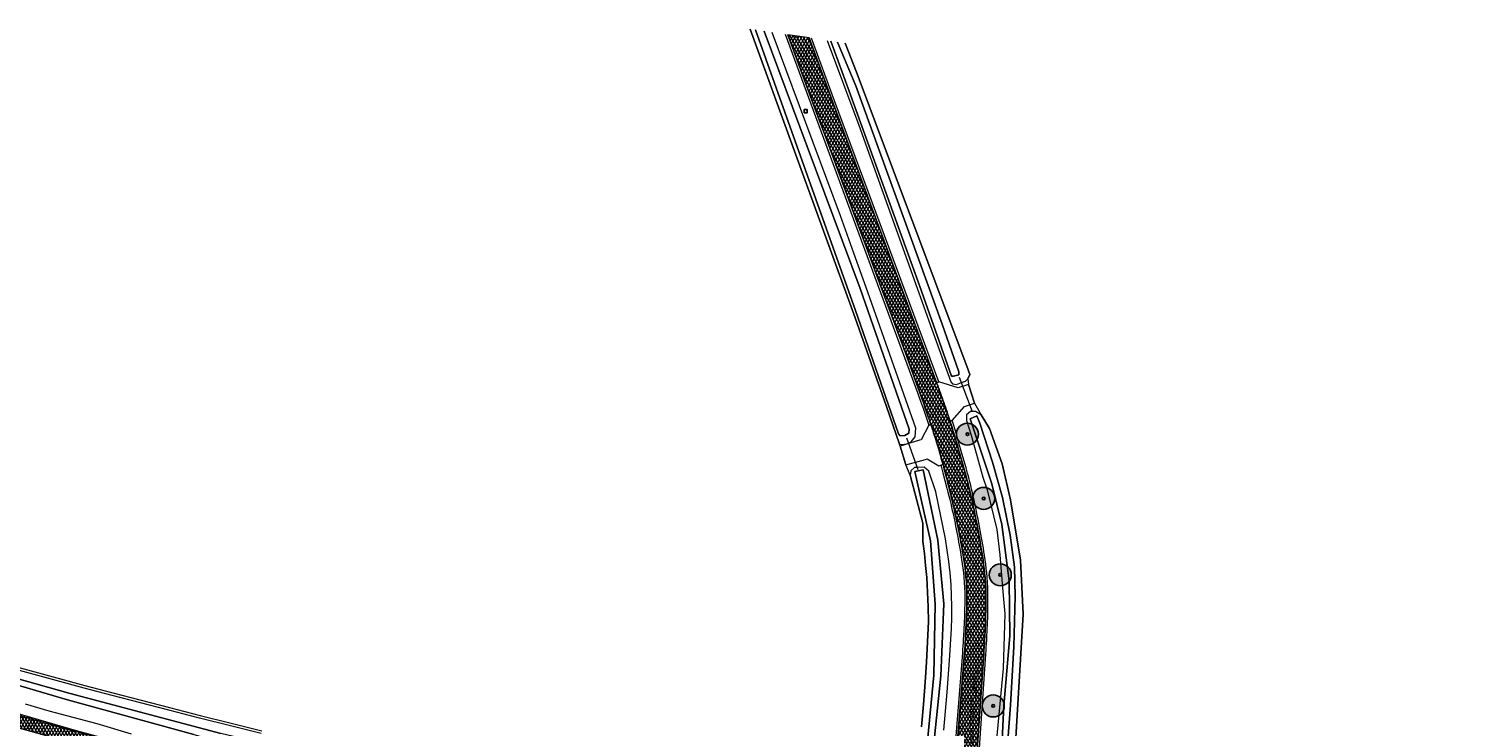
# Model space of a CAD drawing. Header units: metres. Extents: x 101608 to 104514, y 400798 to 405846.
# Tile 45 of 112: x 104159 to 104423, y 402649 to 402776. Entities that reach past the tile are written whole.
import ezdxf
from ezdxf.enums import TextEntityAlignment as Align

# ---------------------------------------------------------------- set-up
doc = ezdxf.new("R2010")
doc.units = ezdxf.units.M
for name, color, linetype, lineweight in [('B-WE-GR-BOOM-A', 63, 'Continuous', 25), ('B-WE-GR-BOOM-S', 90, 'Continuous', 25), ('B-WE-GR-GRAS-GV', 60, 'Continuous', 13), ('B-WE-IE-MEUBILAIR_WEGMEUBILAIR-S', 7, 'Continuous', 25), ('B-WE-KW-KUNSTWERK_DUIKER-G', 170, 'Continuous', 18), ('B-WE-OG-TOPOGRAFIE-T18', 7, 'Continuous', 18), ('B-WE-OG-WATER_GREPPEL-GV', 160, 'Continuous', 18), ('B-WE-OG-WATER_SLOOT-GV', 120, 'Continuous', 18), ('B-WE-VH-GESLOTENVERHARDING_ASFALT-A-500', 12, 'Continuous', 18), ('B-WE-VH-KANTVERHARDING-G', 60, 'Continuous', 18), ('B-WE-VH-VERHARDING_ASFALT-GV', 252, 'Continuous', 18), ('B-WE-VH-VERHARDING_GESLOTEN-GV', 252, 'Continuous', 18), ('B-WE-VH-VERHARDING_HALFVERHARDING-GV', 252, 'Continuous', 18), ('B-WE-VW-MARKERING_PICTOGRAM-G', 7, 'Continuous', 18)]:
    doc.layers.add(name, color=color, linetype=linetype, lineweight=lineweight)
doc.styles.add('NLCS-ISO', font='NLCS-ISO.ttf')
doc.styles.add('NLCS-ISO-ANNOTATIVE-T25', font='NLCS-ISO.ttf', dxfattribs={"height": 2.5})
pattern_1 = [(60, (0, 0), (-0.4330127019, 0.25), []), (120, (0, 0), (-0.4330127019, -0.25), [])]

# ---------------------------------------------------------------- blocks, each defined once
blk = doc.blocks.new('SIE-WEG_VERKEERSBORD-SO')
at = {"color": 0, "linetype": 'ByBlock', "lineweight": -2}
blk.add_lwpolyline([(-1.125, -1.125), (1.125, -1.125), (1.125, 1.125), (-1.125, 1.125)], close=True, dxfattribs=at)
at = {"color": 0, "linetype": 'ByBlock', "lineweight": -2, "style": 'NLCS-ISO'}
blk.add_text('vb', height=1.5, dxfattribs=at).set_placement((0, 0), align=Align.MIDDLE_CENTER)
blk = doc.blocks.new('SGR-BOOM_01-SO')
at = {"layer": 'B-WE-GR-BOOM-A'}
h = blk.add_hatch(color=256, dxfattribs=at)
h.dxf.hatch_style = 1
edge = h.paths.add_edge_path()
edge.add_arc((0, 0), 2, 0, 360)
at = {"color": 0, "linetype": 'ByBlock', "lineweight": -2}
for radius in [2, 0.25]:
    blk.add_circle((0, 0), radius, dxfattribs=at)

msp = doc.modelspace()

# ---------------------------------------------------------------- hatches: boundary and pattern name
at = {"layer": 'B-WE-VH-GESLOTENVERHARDING_ASFALT-A-500'}
h = msp.add_hatch(dxfattribs=at)
h.set_pattern_fill('AVH-ASFALT-SOD', color=256, scale=0.5, pattern_type=2)
h.set_pattern_definition(pattern_1)
h.paths.add_polyline_path([(104297.061, 402774.66), (104302.051, 402761.137), (104304.078, 402755.692), (104309.013, 402742.401), (104311.372, 402736.036), (104313.722, 402729.668), (104316.064, 402723.297), (104318.396, 402716.923), (104320.72, 402710.545), (104321.022, 402709.708), (104321.317, 402708.888), (104321.433, 402708.564), (104321.548, 402708.239), (104321.663, 402707.915), (104321.778, 402707.59), (104321.892, 402707.265), (104322.013, 402706.919), (104322.133, 402706.573), (104322.253, 402706.226), (104322.372, 402705.88), (104322.49, 402705.533), (104322.596, 402705.22), (104322.702, 402704.907), (104322.807, 402704.593), (104322.912, 402704.28), (104323.017, 402703.966), (104323.047, 402703.875), (104323.077, 402703.785), (104323.19, 402703.443), (104323.303, 402703.102), (104323.415, 402702.76), (104323.526, 402702.417), (104323.637, 402702.075), (104323.747, 402701.733), (104323.855, 402701.391), (104323.963, 402701.048), (104324.069, 402700.705), (104324.174, 402700.362), (104324.284, 402699.997), (104324.393, 402699.631), (104324.501, 402699.265), (104324.607, 402698.899), (104324.712, 402698.532), (104324.816, 402698.165), (104324.92, 402697.797), (104325.022, 402697.429), (104325.124, 402697.061), (104325.225, 402696.693), (104325.231, 402696.672), (104325.344, 402696.255), (104325.457, 402695.837), (104325.568, 402695.419), (104325.68, 402695.001), (104325.79, 402694.583), (104325.9, 402694.161), (104326.01, 402693.739), (104326.118, 402693.316), (104326.225, 402692.894), (104326.332, 402692.471), (104326.488, 402691.842), (104326.642, 402691.212), (104326.793, 402690.582), (104326.943, 402689.951), (104327.09, 402689.32), (104327.235, 402688.682), (104327.377, 402688.043), (104327.517, 402687.404), (104327.654, 402686.764), (104327.789, 402686.124), (104327.91, 402685.534), (104328.029, 402684.944), (104328.146, 402684.353), (104328.26, 402683.762), (104328.371, 402683.17), (104328.477, 402682.598), (104328.579, 402682.026), (104328.68, 402681.454), (104328.777, 402680.881), (104328.872, 402680.307), (104329.001, 402679.508), (104329.117, 402678.708), (104329.221, 402677.905), (104329.312, 402677.101), (104329.391, 402676.296), (104329.46, 402675.352), (104329.51, 402674.408), (104329.542, 402673.462), (104329.555, 402672.516), (104329.55, 402671.57), (104329.526, 402670.37), (104329.491, 402669.17), (104329.447, 402667.971), (104329.393, 402666.772), (104329.329, 402665.573), (104329.294, 402664.948), (104329.258, 402664.323), (104329.219, 402663.698), (104329.179, 402663.074), (104329.137, 402662.449), (104326.431, 402628.548), (104325.772, 402620.202), (104325.545, 402619.605), (104325.433, 402619.242), (104325.5, 402618.184), (104330.063, 402617.924), (104331.471, 402617.666), (104331.027, 402617.834), (104330.613, 402618.066), (104330.239, 402618.357), (104329.912, 402618.701), (104329.64, 402619.09), (104330.272, 402628.299), (104330.336, 402629.236), (104332.607, 402662.335), (104332.648, 402662.962), (104332.688, 402663.589), (104332.725, 402664.217), (104332.76, 402664.844), (104332.794, 402665.472), (104332.856, 402666.675), (104332.909, 402667.879), (104332.952, 402669.083), (104332.984, 402670.287), (104333.007, 402671.492), (104333.011, 402672.425), (104332.998, 402673.359), (104332.967, 402674.292), (104332.919, 402675.224), (104332.853, 402676.155), (104332.779, 402676.948), (104332.693, 402677.741), (104332.596, 402678.532), (104332.487, 402679.321), (104332.367, 402680.109), (104332.266, 402680.755), (104332.161, 402681.401), (104332.054, 402682.046), (104331.944, 402682.691), (104331.831, 402683.335), (104331.711, 402684.005), (104331.589, 402684.674), (104331.464, 402685.342), (104331.336, 402686.01), (104331.206, 402686.678), (104331.07, 402687.361), (104330.931, 402688.044), (104330.789, 402688.726), (104330.644, 402689.407), (104330.496, 402690.088), (104330.346, 402690.758), (104330.192, 402691.426), (104330.034, 402692.094), (104329.872, 402692.761), (104329.706, 402693.427), (104329.563, 402693.982), (104329.417, 402694.537), (104329.269, 402695.091), (104329.118, 402695.644), (104328.965, 402696.197), (104328.807, 402696.76), (104328.647, 402697.322), (104328.487, 402697.884), (104328.325, 402698.445), (104328.161, 402699.006), (104327.998, 402699.567), (104327.833, 402700.128), (104327.668, 402700.688), (104327.502, 402701.248), (104327.335, 402701.808), (104327.177, 402702.336), (104327.017, 402702.864), (104326.856, 402703.391), (104326.694, 402703.918), (104326.53, 402704.444), (104326.518, 402704.482), (104326.506, 402704.521), (104326.398, 402704.862), (104326.289, 402705.203), (104326.178, 402705.543), (104326.066, 402705.883), (104325.953, 402706.222), (104325.807, 402706.652), (104325.66, 402707.081), (104325.511, 402707.51), (104325.36, 402707.938), (104325.208, 402708.365), (104325.056, 402708.789), (104324.904, 402709.213), (104324.751, 402709.636), (104324.597, 402710.06), (104324.443, 402710.483), (104324.161, 402711.258), (104324.065, 402711.519), (104324.049, 402711.563), (104305.174, 402762.569), (104300.931, 402774.082)])
h = msp.add_hatch(dxfattribs=at)
h.set_pattern_fill('AVH-ASFALT-SOD', color=256, scale=0.5, pattern_type=2)
h.set_pattern_definition(pattern_1)
h.paths.add_polyline_path([(104143.488, 402655.406), (104143.445, 402655.263), (104142.854, 402653.304), (104142.78, 402653.06), (104150.506, 402650.838), (104161.834, 402647.663), (104173.224, 402644.496), (104195.031, 402638.533), (104207.504, 402635.333), (104217.177, 402632.955), (104225.677, 402630.85), (104233.322, 402629.083), (104238.622, 402627.843), (104238.672, 402628.058), (104239.166, 402630.176), (104239.192, 402630.289), (104231.783, 402631.997), (104224.193, 402633.821), (104215.949, 402635.89), (104207.004, 402638.115), (104198.748, 402640.215), (104192.184, 402641.852), (104188.374, 402642.907), (104184.53, 402643.972), (104176.728, 402645.982), (104168.019, 402648.373), (104159.71, 402650.767), (104151.883, 402653.026), (104146.728, 402654.506)])

# ---------------------------------------------------------------- linework, layer by layer
at = {"layer": 'B-WE-GR-GRAS-GV', "flags": 128}
for points in [[(104321.304, 402649.062), (104321.669, 402653.114), (104321.983, 402657.17), (104322.222, 402660.833), (104322.42, 402664.498), (104322.576, 402668.166), (104322.538, 402670.84), (104322.434, 402673.512), (104322.262, 402676.181), (104322.072, 402678.357), (104321.838, 402680.529), (104321.56, 402682.695), (104321.568, 402686.042), (104319.274, 402694.769), (104318.486, 402696.62), (104317.44, 402700.017), (104317.318, 402700.384), (104314.964, 402707.232), (104309.258, 402723.317), (104298.269, 402753.548), (104290.223, 402775.682)], [(104307.467, 402773.105), (104309.548, 402767.878), (104329.544, 402714.536), (104330.078, 402713.003), (104329.717, 402712.217), (104329.824, 402711.17), (104330.928, 402707.829), (104332.158, 402705.662), (104333.641, 402703.241), (104335.933, 402696.827), (104337.455, 402690.242), (104339.265, 402679.309), (104339.777, 402669.543), (104338.235, 402644.07), (104337.795, 402629.824), (104337.599, 402623.468), (104338.005, 402622.9), (104339.185, 402622.358), (104346.776, 402621.25), (104361.809, 402620.578), (104392.764, 402620.232), (104403.798, 402620.446), (104423.178, 402621.236)], [(104155.149, 402660.536), (104159.794, 402659.244), (104164.451, 402657.988), (104169.541, 402656.599), (104174.637, 402655.237), (104179.769, 402653.895), (104184.909, 402652.578), (104190.479, 402651.147), (104196.055, 402649.746), (104201.614, 402648.38)]]:
    msp.add_lwpolyline(points, dxfattribs=at)
at = {"layer": 'B-WE-KW-KUNSTWERK_DUIKER-G', "flags": 128}
for points in [[(104330.564, 402706.226), (104328.234, 402712.473)], [(104320.702, 402695.712), (104318.688, 402701.445)]]:
    msp.add_lwpolyline(points, dxfattribs=at)
at = {"layer": 'B-WE-OG-WATER_GREPPEL-GV', "flags": 128}
msp.add_lwpolyline([(104335.192, 402629.961), (104336.493, 402629.892), (104336.959, 402646.599), (104337.47, 402652.995), (104338.07, 402663.626), (104338.311, 402672.815), (104338.19, 402678.04), (104337.41, 402683.866), (104336.028, 402690.713), (104334.226, 402697.079), (104331.884, 402704.197), (104331.374, 402705.488), (104330.156, 402704.958), (104334.064, 402693.181), (104335.925, 402685.766), (104337.21, 402675.57), (104337.344, 402665.622), (104336.234, 402652.919), (104335.249, 402632.03)], close=True, dxfattribs=at)
at = {"layer": 'B-WE-OG-WATER_SLOOT-GV', "flags": 128}
for points in [[(104290.223, 402775.682), (104298.269, 402753.548), (104309.258, 402723.317), (104314.964, 402707.232), (104317.318, 402700.384), (104317.805, 402700.303), (104318.673, 402700.428), (104318.992, 402700.58), (104319.436, 402700.792), (104320.181, 402701.688), (104320.274, 402703.289), (104311.577, 402727.945), (104309.021, 402735.028), (104306.627, 402741.776), (104294.225, 402775.084)], [(104291.208, 402775.535), (104309.371, 402724.634), (104317.122, 402702.272), (104317.473, 402701.896), (104318.294, 402701.972), (104319.007, 402702.382), (104319.081, 402703.063), (104310.21, 402728.584), (104300.579, 402754.364)], [(104292.756, 402775.304), (104300.579, 402754.364), (104310.21, 402728.584), (104319.081, 402703.063)], [(104304.21, 402773.592), (104309.959, 402758.254), (104323.175, 402721.253), (104326.635, 402711.681), (104326.938, 402711.303), (104327.668, 402711.182), (104328.583, 402711.539), (104329.294, 402711.816), (104329.717, 402712.217), (104330.078, 402713.003), (104329.544, 402714.536), (104309.548, 402767.878), (104307.467, 402773.105)], [(104306.094, 402773.311), (104309.398, 402765.361), (104325.093, 402722.145), (104328.088, 402713.477), (104328.105, 402712.945), (104327.144, 402712.72), (104326.757, 402712.708), (104320.941, 402729.176), (104308.219, 402764.402), (104304.862, 402773.495)], [(104304.862, 402773.495), (104308.219, 402764.402)], [(104338.235, 402644.07), (104339.777, 402669.543), (104339.265, 402679.309), (104337.455, 402690.242), (104335.933, 402696.827), (104333.641, 402703.241), (104332.158, 402705.662), (104331.12, 402706.306), (104330.541, 402706.287), (104330.201, 402706.276), (104329.493, 402705.721), (104329.479, 402704.655), (104330.34, 402702.019), (104332.477, 402694.39), (104333.255, 402692.095), (104334.967, 402684.865), (104335.545, 402680.265), (104336.05, 402673.567), (104336.418, 402669.579), (104336.122, 402659.665), (104334.247, 402639.795)], [(104335.249, 402632.03), (104336.234, 402652.919), (104337.344, 402665.622), (104337.21, 402675.57), (104335.925, 402685.766), (104334.064, 402693.181), (104330.156, 402704.958), (104331.374, 402705.488), (104331.884, 402704.197), (104334.226, 402697.079), (104336.028, 402690.713), (104337.41, 402683.866), (104338.19, 402678.04), (104338.311, 402672.815), (104338.07, 402663.626), (104337.47, 402652.995), (104336.959, 402646.599)], [(104325.374, 402648.486), (104325.966, 402655.352), (104326.406, 402661.121), (104326.793, 402666.894), (104326.844, 402668.904), (104326.842, 402670.915), (104326.787, 402672.925), (104326.679, 402674.933), (104326.511, 402677.007), (104326.287, 402679.075), (104326.005, 402681.136), (104325.668, 402683.189), (104323.897, 402691.729), (104322.679, 402695.499), (104321.8, 402696.185), (104320.55, 402696.144), (104320.04, 402696.127), (104319.392, 402695.535), (104319.274, 402694.769), (104321.568, 402686.042), (104321.56, 402682.695), (104321.838, 402680.529), (104322.072, 402678.357), (104322.262, 402676.181), (104322.434, 402673.512), (104322.538, 402670.84), (104322.576, 402668.166), (104322.42, 402664.498), (104322.222, 402660.833), (104321.983, 402657.17), (104321.669, 402653.114), (104321.304, 402649.062)], [(104320.934, 402631.507), (104323.558, 402658.445), (104323.82, 402671.345), (104322.945, 402682.846), (104320.107, 402695.437), (104320.722, 402695.546), (104321.612, 402695.724), (104324.257, 402682.977), (104325.394, 402671.389), (104324.826, 402658.357), (104322.071, 402631.376)], [(104140.091, 402661.742), (104166.39, 402653.969), (104189.302, 402647.675), (104193.806, 402646.437), (104219.81, 402640.09), (104245.65, 402634.357), (104253.215, 402632.587), (104271.899, 402628.214), (104302.162, 402621.949), (104313.587, 402621.457), (104318.66, 402623.46), (104321.152, 402626.347), (104321.363, 402627.498), (104320.152, 402627.636), (104320.015, 402626.959), (104317.61, 402624.51), (104313.424, 402622.891), (104302.367, 402623.464), (104272.473, 402630.016), (104245.65, 402636.077), (104220.389, 402641.687), (104194.189, 402647.883), (104166.869, 402655.148), (104140.379, 402662.6)], [(104140.379, 402662.6), (104166.869, 402655.148), (104194.189, 402647.883)], [(104189.302, 402647.675), (104166.39, 402653.969), (104140.091, 402661.742)], [(104201.496, 402647.894), (104195.934, 402649.261), (104190.356, 402650.663), (104184.785, 402652.094), (104179.644, 402653.411), (104174.509, 402654.754), (104169.411, 402656.116), (104164.32, 402657.505), (104159.662, 402658.762), (104155.013, 402660.055)], [(104158.71, 402653.23), (104163.021, 402651.998), (104167.345, 402650.81), (104171.68, 402649.666), (104177.937, 402647.818)]]:
    msp.add_lwpolyline(points, dxfattribs=at)
at = {"layer": 'B-WE-OG-WATER_SLOOT-GV'}
for points in [[(104319.081, 402703.063), (104319.007, 402702.382), (104318.294, 402701.972), (104317.473, 402701.896), (104317.122, 402702.272), (104309.371, 402724.634), (104291.208, 402775.535)], [(104300.579, 402754.364), (104292.756, 402775.304)], [(104308.219, 402764.402), (104320.941, 402729.176), (104326.757, 402712.708), (104327.144, 402712.72), (104328.105, 402712.945), (104328.088, 402713.477), (104325.093, 402722.145), (104309.398, 402765.361), (104306.094, 402773.311)]]:
    msp.add_lwpolyline(points, dxfattribs=at)
at = {"layer": 'B-WE-OG-WATER_SLOOT-GV', "flags": 128}
msp.add_lwpolyline([(104320.152, 402627.636), (104321.363, 402627.498), (104322.071, 402631.376), (104324.826, 402658.357), (104325.394, 402671.389), (104324.257, 402682.977), (104321.612, 402695.724), (104320.722, 402695.546), (104320.107, 402695.437), (104322.945, 402682.846), (104323.82, 402671.345), (104323.558, 402658.445), (104320.934, 402631.507)], close=True, dxfattribs=at)
at = {"layer": 'B-WE-VH-KANTVERHARDING-G', "flags": 128}
for points in [[(104330.336, 402629.236), (104332.607, 402662.335), (104332.648, 402662.962), (104332.688, 402663.589), (104332.725, 402664.217), (104332.76, 402664.844), (104332.794, 402665.472), (104332.856, 402666.675), (104332.909, 402667.879), (104332.952, 402669.083), (104332.984, 402670.287), (104333.007, 402671.492), (104333.011, 402672.425), (104332.998, 402673.359), (104332.967, 402674.292), (104332.919, 402675.224), (104332.853, 402676.155), (104332.779, 402676.948), (104332.693, 402677.741), (104332.596, 402678.532), (104332.487, 402679.321), (104332.367, 402680.109), (104332.266, 402680.755), (104332.161, 402681.401), (104332.054, 402682.046), (104331.944, 402682.691), (104331.831, 402683.335), (104331.711, 402684.005), (104331.589, 402684.674), (104331.464, 402685.342), (104331.336, 402686.01), (104331.206, 402686.678), (104331.07, 402687.361), (104330.931, 402688.044), (104330.789, 402688.726), (104330.644, 402689.407), (104330.496, 402690.088), (104330.346, 402690.758), (104330.192, 402691.426), (104330.034, 402692.094), (104329.872, 402692.761), (104329.706, 402693.427), (104329.563, 402693.982), (104329.417, 402694.537), (104329.269, 402695.091), (104329.118, 402695.644), (104328.965, 402696.197), (104328.807, 402696.76), (104328.647, 402697.322), (104328.487, 402697.884), (104328.325, 402698.445), (104328.161, 402699.006), (104327.998, 402699.567), (104327.833, 402700.128), (104327.668, 402700.688), (104327.502, 402701.248), (104327.335, 402701.808), (104327.177, 402702.336), (104327.017, 402702.864), (104326.856, 402703.391), (104326.694, 402703.918), (104326.53, 402704.444), (104326.518, 402704.482), (104326.506, 402704.521), (104326.398, 402704.862), (104326.289, 402705.203), (104326.178, 402705.543), (104326.066, 402705.883), (104325.953, 402706.222), (104325.807, 402706.652), (104325.66, 402707.081), (104325.511, 402707.51), (104325.36, 402707.938), (104325.208, 402708.365), (104325.056, 402708.789), (104324.904, 402709.213), (104324.751, 402709.636), (104324.597, 402710.06), (104324.443, 402710.483), (104324.161, 402711.258), (104324.065, 402711.519), (104324.049, 402711.563), (104305.174, 402762.569), (104300.931, 402774.082), (104297.061, 402774.66), (104302.051, 402761.137), (104304.078, 402755.692), (104309.013, 402742.401), (104311.372, 402736.036), (104313.722, 402729.668), (104316.064, 402723.297), (104318.396, 402716.923), (104320.72, 402710.545), (104321.022, 402709.708), (104321.317, 402708.888), (104321.433, 402708.564), (104321.548, 402708.239), (104321.663, 402707.915), (104321.778, 402707.59), (104321.892, 402707.265), (104322.013, 402706.919), (104322.133, 402706.573), (104322.253, 402706.226), (104322.372, 402705.88), (104322.49, 402705.533), (104322.596, 402705.22), (104322.702, 402704.907), (104322.807, 402704.593), (104322.912, 402704.28), (104323.017, 402703.966), (104323.047, 402703.875), (104323.077, 402703.785), (104323.19, 402703.443), (104323.303, 402703.102), (104323.415, 402702.76), (104323.526, 402702.417), (104323.637, 402702.075), (104323.747, 402701.733), (104323.855, 402701.391), (104323.963, 402701.048), (104324.069, 402700.705), (104324.174, 402700.362), (104324.284, 402699.997), (104324.393, 402699.631), (104324.501, 402699.265), (104324.607, 402698.899), (104324.712, 402698.532), (104324.816, 402698.165), (104324.92, 402697.797), (104325.022, 402697.429), (104325.124, 402697.061), (104325.225, 402696.693), (104325.231, 402696.672), (104325.344, 402696.255), (104325.457, 402695.837), (104325.568, 402695.419), (104325.68, 402695.001), (104325.79, 402694.583), (104325.9, 402694.161), (104326.01, 402693.739), (104326.118, 402693.316), (104326.225, 402692.894), (104326.332, 402692.471), (104326.488, 402691.842), (104326.642, 402691.212), (104326.793, 402690.582), (104326.943, 402689.951), (104327.09, 402689.32), (104327.235, 402688.682), (104327.377, 402688.043), (104327.517, 402687.404), (104327.654, 402686.764), (104327.789, 402686.124), (104327.91, 402685.534), (104328.029, 402684.944), (104328.146, 402684.353), (104328.26, 402683.762), (104328.371, 402683.17), (104328.477, 402682.598), (104328.579, 402682.026), (104328.68, 402681.454), (104328.777, 402680.881), (104328.872, 402680.307), (104329.001, 402679.508), (104329.117, 402678.708), (104329.221, 402677.905), (104329.312, 402677.101), (104329.391, 402676.296), (104329.46, 402675.352), (104329.51, 402674.408), (104329.542, 402673.462), (104329.555, 402672.516), (104329.55, 402671.57), (104329.526, 402670.37), (104329.491, 402669.17), (104329.447, 402667.971), (104329.393, 402666.772), (104329.329, 402665.573), (104329.294, 402664.948), (104329.258, 402664.323), (104329.219, 402663.698), (104329.179, 402663.074), (104329.137, 402662.449), (104326.431, 402628.548)], [(104150.506, 402650.838), (104161.834, 402647.663), (104173.224, 402644.496), (104195.031, 402638.533), (104207.504, 402635.333), (104217.177, 402632.955), (104225.677, 402630.85), (104233.322, 402629.083), (104238.622, 402627.843), (104238.672, 402628.058), (104239.166, 402630.176), (104239.192, 402630.289), (104231.783, 402631.997), (104224.193, 402633.821), (104215.949, 402635.89), (104207.004, 402638.115), (104198.748, 402640.215), (104192.184, 402641.852), (104188.374, 402642.907), (104184.53, 402643.972), (104176.728, 402645.982), (104168.019, 402648.373), (104159.71, 402650.767), (104151.883, 402653.026)]]:
    msp.add_lwpolyline(points, dxfattribs=at)
at = {"layer": 'B-WE-VH-VERHARDING_ASFALT-GV', "flags": 128}
msp.add_lwpolyline([(104150.506, 402650.838), (104161.834, 402647.663), (104173.224, 402644.496), (104195.031, 402638.533), (104207.504, 402635.333), (104217.177, 402632.955), (104225.677, 402630.85), (104233.322, 402629.083), (104238.622, 402627.843), (104238.672, 402628.058), (104239.166, 402630.176), (104239.192, 402630.289), (104231.783, 402631.997), (104224.193, 402633.821), (104215.949, 402635.89), (104207.004, 402638.115), (104198.748, 402640.215), (104192.184, 402641.852), (104188.374, 402642.907), (104184.53, 402643.972), (104176.728, 402645.982), (104168.019, 402648.373), (104159.71, 402650.767), (104151.883, 402653.026)], dxfattribs=at)
at = {"layer": 'B-WE-VH-VERHARDING_GESLOTEN-GV', "flags": 128}
for points in [[(104297.061, 402774.66), (104302.051, 402761.137), (104304.078, 402755.692), (104309.013, 402742.401), (104311.372, 402736.036), (104313.722, 402729.668), (104316.064, 402723.297), (104318.396, 402716.923), (104320.72, 402710.545), (104321.022, 402709.708), (104321.317, 402708.888), (104321.433, 402708.564), (104321.548, 402708.239), (104321.663, 402707.915), (104321.778, 402707.59), (104321.892, 402707.265), (104322.013, 402706.919), (104322.133, 402706.573), (104322.253, 402706.226), (104322.372, 402705.88), (104322.49, 402705.533), (104322.596, 402705.22), (104322.702, 402704.907), (104322.807, 402704.593), (104322.912, 402704.28), (104323.017, 402703.966), (104323.047, 402703.875), (104323.077, 402703.785), (104323.19, 402703.443), (104323.303, 402703.102), (104323.415, 402702.76), (104323.526, 402702.417), (104323.637, 402702.075), (104323.747, 402701.733), (104323.855, 402701.391), (104323.963, 402701.048), (104324.069, 402700.705), (104324.174, 402700.362), (104324.284, 402699.997), (104324.393, 402699.631), (104324.501, 402699.265), (104324.607, 402698.899), (104324.712, 402698.532), (104324.816, 402698.165), (104324.92, 402697.797), (104325.022, 402697.429), (104325.124, 402697.061), (104325.225, 402696.693), (104325.231, 402696.672), (104325.344, 402696.255), (104325.457, 402695.837), (104325.568, 402695.419), (104325.68, 402695.001), (104325.79, 402694.583), (104325.9, 402694.161), (104326.01, 402693.739), (104326.118, 402693.316), (104326.225, 402692.894), (104326.332, 402692.471), (104326.488, 402691.842), (104326.642, 402691.212), (104326.793, 402690.582), (104326.943, 402689.951), (104327.09, 402689.32), (104327.235, 402688.682), (104327.377, 402688.043), (104327.517, 402687.404), (104327.654, 402686.764), (104327.789, 402686.124), (104327.91, 402685.534), (104328.029, 402684.944), (104328.146, 402684.353), (104328.26, 402683.762), (104328.371, 402683.17), (104328.477, 402682.598), (104328.579, 402682.026), (104328.68, 402681.454), (104328.777, 402680.881), (104328.872, 402680.307), (104329.001, 402679.508), (104329.117, 402678.708), (104329.221, 402677.905), (104329.312, 402677.101), (104329.391, 402676.296), (104329.46, 402675.352), (104329.51, 402674.408), (104329.542, 402673.462), (104329.555, 402672.516), (104329.55, 402671.57), (104329.526, 402670.37), (104329.491, 402669.17), (104329.447, 402667.971), (104329.393, 402666.772), (104329.329, 402665.573), (104329.294, 402664.948), (104329.258, 402664.323), (104329.219, 402663.698), (104329.179, 402663.074), (104329.137, 402662.449), (104326.431, 402628.548)], [(104330.336, 402629.236), (104332.607, 402662.335), (104332.648, 402662.962), (104332.688, 402663.589), (104332.725, 402664.217), (104332.76, 402664.844), (104332.794, 402665.472), (104332.856, 402666.675), (104332.909, 402667.879), (104332.952, 402669.083), (104332.984, 402670.287), (104333.007, 402671.492), (104333.011, 402672.425), (104332.998, 402673.359), (104332.967, 402674.292), (104332.919, 402675.224), (104332.853, 402676.155), (104332.779, 402676.948), (104332.693, 402677.741), (104332.596, 402678.532), (104332.487, 402679.321), (104332.367, 402680.109), (104332.266, 402680.755), (104332.161, 402681.401), (104332.054, 402682.046), (104331.944, 402682.691), (104331.831, 402683.335), (104331.711, 402684.005), (104331.589, 402684.674), (104331.464, 402685.342), (104331.336, 402686.01), (104331.206, 402686.678), (104331.07, 402687.361), (104330.931, 402688.044), (104330.789, 402688.726), (104330.644, 402689.407), (104330.496, 402690.088), (104330.346, 402690.758), (104330.192, 402691.426), (104330.034, 402692.094), (104329.872, 402692.761), (104329.706, 402693.427), (104329.563, 402693.982), (104329.417, 402694.537), (104329.269, 402695.091), (104329.118, 402695.644), (104328.965, 402696.197), (104328.807, 402696.76), (104328.647, 402697.322), (104328.487, 402697.884), (104328.325, 402698.445), (104328.161, 402699.006), (104327.998, 402699.567), (104327.833, 402700.128), (104327.668, 402700.688), (104327.502, 402701.248), (104327.335, 402701.808), (104327.177, 402702.336), (104327.017, 402702.864), (104326.856, 402703.391), (104326.694, 402703.918), (104326.53, 402704.444), (104326.518, 402704.482), (104326.506, 402704.521), (104326.398, 402704.862), (104326.289, 402705.203), (104326.178, 402705.543), (104326.066, 402705.883), (104325.953, 402706.222), (104325.807, 402706.652), (104325.66, 402707.081), (104325.511, 402707.51), (104325.36, 402707.938), (104325.208, 402708.365), (104325.056, 402708.789), (104324.904, 402709.213), (104324.751, 402709.636), (104324.597, 402710.06), (104324.443, 402710.483), (104324.161, 402711.258), (104324.065, 402711.519), (104324.049, 402711.563), (104305.174, 402762.569)]]:
    msp.add_lwpolyline(points, dxfattribs=at)
at = {"layer": 'B-WE-VH-VERHARDING_GESLOTEN-GV'}
msp.add_lwpolyline([(104305.174, 402762.569), (104300.931, 402774.082)], dxfattribs=at)
at = {"layer": 'B-WE-VH-VERHARDING_HALFVERHARDING-GV', "flags": 128}
for points in [[(104296.594, 402774.73), (104301.669, 402760.96), (104320.117, 402711.012), (104320.651, 402709.586), (104321.171, 402708.155), (104321.677, 402706.72), (104322.17, 402705.279), (104322.649, 402703.834), (104323.017, 402703.966), (104322.912, 402704.28), (104322.807, 402704.593), (104322.702, 402704.907), (104322.596, 402705.22), (104322.49, 402705.533), (104322.372, 402705.88), (104322.253, 402706.226), (104322.133, 402706.573), (104322.013, 402706.919), (104321.892, 402707.265), (104321.778, 402707.59), (104321.663, 402707.915), (104321.548, 402708.239), (104321.433, 402708.564), (104321.317, 402708.888), (104321.022, 402709.708), (104320.72, 402710.545), (104318.396, 402716.923), (104316.064, 402723.297), (104313.722, 402729.668), (104311.372, 402736.036), (104309.013, 402742.401), (104304.078, 402755.692), (104302.051, 402761.137), (104297.061, 402774.66)], [(104300.931, 402774.082), (104305.174, 402762.569), (104324.049, 402711.563), (104324.065, 402711.519), (104324.46, 402711.651), (104305.55, 402762.675)], [(104330.067, 402619.194), (104333.006, 402662.24), (104333.045, 402662.875), (104333.082, 402663.511), (104333.118, 402664.146), (104333.152, 402664.781), (104333.184, 402665.417), (104333.243, 402666.636), (104333.292, 402667.856), (104333.332, 402669.076), (104333.362, 402670.296), (104333.383, 402671.516), (104333.385, 402672.459), (104333.37, 402673.401), (104333.339, 402674.343), (104333.291, 402675.285), (104333.226, 402676.225), (104333.152, 402677.024), (104333.067, 402677.821), (104332.971, 402678.617), (104332.863, 402679.412), (104332.744, 402680.205), (104332.645, 402680.844), (104332.543, 402681.483), (104332.438, 402682.121), (104332.33, 402682.758), (104332.219, 402683.395), (104332.099, 402684.065), (104331.976, 402684.734), (104331.851, 402685.402), (104331.722, 402686.07), (104331.591, 402686.738), (104331.45, 402687.439), (104331.306, 402688.139), (104331.159, 402688.839), (104331.01, 402689.538), (104330.857, 402690.237), (104330.71, 402690.895), (104330.56, 402691.551), (104330.406, 402692.207), (104330.249, 402692.863), (104330.088, 402693.517), (104329.959, 402694.031), (104329.827, 402694.544), (104329.692, 402695.056), (104329.555, 402695.567), (104329.415, 402696.078), (104329.245, 402696.687), (104329.073, 402697.295), (104328.899, 402697.903), (104328.723, 402698.51), (104328.546, 402699.117), (104327.998, 402700.983), (104327.464, 402702.787), (104327.059, 402704.148), (104326.899, 402704.686), (104326.506, 402704.521), (104326.518, 402704.482), (104326.53, 402704.444), (104326.694, 402703.918), (104326.856, 402703.391), (104327.017, 402702.864), (104327.177, 402702.336), (104327.335, 402701.808), (104327.502, 402701.248), (104327.668, 402700.688), (104327.833, 402700.128), (104327.998, 402699.567), (104328.161, 402699.006), (104328.325, 402698.445), (104328.487, 402697.884), (104328.647, 402697.322), (104328.807, 402696.76), (104328.965, 402696.197), (104329.118, 402695.644), (104329.269, 402695.091), (104329.417, 402694.537), (104329.563, 402693.982), (104329.706, 402693.427), (104329.872, 402692.761), (104330.034, 402692.094), (104330.192, 402691.426), (104330.346, 402690.758), (104330.496, 402690.088), (104330.644, 402689.407), (104330.789, 402688.726), (104330.931, 402688.044), (104331.07, 402687.361), (104331.206, 402686.678), (104331.336, 402686.01), (104331.464, 402685.342), (104331.589, 402684.674), (104331.711, 402684.005), (104331.831, 402683.335), (104331.944, 402682.691), (104332.054, 402682.046), (104332.161, 402681.401), (104332.266, 402680.755), (104332.367, 402680.109), (104332.487, 402679.321), (104332.596, 402678.532), (104332.693, 402677.741), (104332.779, 402676.948), (104332.853, 402676.155), (104332.919, 402675.224), (104332.967, 402674.292), (104332.998, 402673.359), (104333.011, 402672.425), (104333.007, 402671.492), (104332.984, 402670.287), (104332.952, 402669.083), (104332.909, 402667.879), (104332.856, 402666.675), (104332.794, 402665.472), (104332.76, 402664.844), (104332.725, 402664.217), (104332.688, 402663.589), (104332.648, 402662.962), (104332.607, 402662.335), (104330.336, 402629.236)], [(104326.431, 402628.548), (104329.137, 402662.449), (104329.179, 402663.074), (104329.219, 402663.698), (104329.258, 402664.323), (104329.294, 402664.948), (104329.329, 402665.573), (104329.393, 402666.772), (104329.447, 402667.971), (104329.491, 402669.17), (104329.526, 402670.37), (104329.55, 402671.57), (104329.555, 402672.516), (104329.542, 402673.462), (104329.51, 402674.408), (104329.46, 402675.352), (104329.391, 402676.296), (104329.312, 402677.101), (104329.221, 402677.905), (104329.117, 402678.708), (104329.001, 402679.508), (104328.872, 402680.307), (104328.777, 402680.881), (104328.68, 402681.454), (104328.579, 402682.026), (104328.477, 402682.598), (104328.371, 402683.17), (104328.26, 402683.762), (104328.146, 402684.353), (104328.029, 402684.944), (104327.91, 402685.534), (104327.789, 402686.124), (104327.654, 402686.764), (104327.517, 402687.404), (104327.377, 402688.043), (104327.235, 402688.682), (104327.09, 402689.32), (104326.943, 402689.951), (104326.793, 402690.582), (104326.642, 402691.212), (104326.488, 402691.842), (104326.332, 402692.471), (104326.225, 402692.894), (104326.118, 402693.316), (104326.01, 402693.739), (104325.9, 402694.161), (104325.79, 402694.583), (104325.68, 402695.001), (104325.568, 402695.419), (104325.457, 402695.837), (104325.344, 402696.255), (104325.231, 402696.672), (104324.835, 402696.555), (104324.941, 402696.159), (104325.209, 402695.152), (104325.565, 402693.8), (104325.937, 402692.374), (104326.114, 402691.687), (104326.287, 402690.999), (104326.456, 402690.311), (104326.622, 402689.621), (104326.785, 402688.931), (104326.915, 402688.359), (104327.042, 402687.787), (104327.165, 402687.214), (104327.285, 402686.64), (104327.401, 402686.066), (104327.516, 402685.493), (104327.629, 402684.92), (104327.74, 402684.347), (104327.849, 402683.773), (104327.956, 402683.199), (104328.064, 402682.614), (104328.17, 402682.028), (104328.273, 402681.442), (104328.374, 402680.856), (104328.472, 402680.269), (104328.605, 402679.462), (104328.724, 402678.653), (104328.831, 402677.843), (104328.925, 402677.031), (104329.005, 402676.217), (104329.074, 402675.278), (104329.124, 402674.338), (104329.155, 402673.397), (104329.167, 402672.455), (104329.16, 402671.514), (104329.134, 402670.33), (104329.099, 402669.146), (104329.054, 402667.963), (104329, 402666.78), (104328.936, 402665.597), (104328.901, 402664.979), (104328.864, 402664.361), (104328.826, 402663.743), (104328.786, 402663.126), (104328.744, 402662.508), (104325.372, 402620.22)]]:
    msp.add_lwpolyline(points, dxfattribs=at)
at = {"layer": 'B-WE-VH-VERHARDING_HALFVERHARDING-GV'}
msp.add_lwpolyline([(104305.55, 402762.675), (104301.37, 402774.016)], dxfattribs=at)
at = {"layer": 'B-WE-VH-VERHARDING_HALFVERHARDING-GV', "flags": 128}
for points in [[(104329.824, 402711.17), (104327.991, 402710.588), (104324.46, 402711.651), (104324.065, 402711.519), (104324.161, 402711.258), (104324.443, 402710.483), (104324.597, 402710.06), (104324.751, 402709.636), (104324.904, 402709.213), (104325.056, 402708.789), (104325.208, 402708.365), (104325.36, 402707.938), (104325.511, 402707.51), (104325.66, 402707.081), (104325.807, 402706.652), (104325.953, 402706.222), (104326.066, 402705.883), (104326.178, 402705.543), (104326.289, 402705.203), (104326.398, 402704.862), (104326.506, 402704.521), (104326.899, 402704.686), (104329.129, 402707.183), (104330.928, 402707.829)], [(104324.174, 402700.362), (104324.069, 402700.705), (104323.963, 402701.048), (104323.855, 402701.391), (104323.747, 402701.733), (104323.637, 402702.075), (104323.526, 402702.417), (104323.415, 402702.76), (104323.303, 402703.102), (104323.19, 402703.443), (104323.077, 402703.785), (104323.047, 402703.875), (104323.017, 402703.966), (104322.649, 402703.834), (104321.26, 402701.155), (104320.96, 402701.066), (104317.44, 402700.017), (104318.486, 402696.62), (104322.027, 402697.609), (104322.327, 402697.693), (104324.459, 402696.435), (104324.835, 402696.555), (104325.231, 402696.672), (104325.225, 402696.693), (104325.124, 402697.061), (104325.022, 402697.429), (104324.92, 402697.797), (104324.816, 402698.165), (104324.712, 402698.532), (104324.607, 402698.899), (104324.501, 402699.265), (104324.393, 402699.631), (104324.284, 402699.997)]]:
    msp.add_lwpolyline(points, close=True, dxfattribs=at)
at = {"layer": 'B-WE-VW-MARKERING_PICTOGRAM-G', "flags": 128}
msp.add_lwpolyline([(104157.813, 402651.089), (104169.797, 402647.734), (104183.749, 402643.902), (104200.447, 402639.509), (104211.362, 402636.824), (104224.317, 402633.624), (104239.166, 402630.176), (104241.134, 402629.719)], dxfattribs=at)

# ---------------------------------------------------------------- block references
at = {"layer": 'B-WE-GR-BOOM-S'}
for p in [(104329.648, 402702.184), (104332.602, 402690.519), (104335.608, 402676.663), (104334.334, 402652.874)]:
    msp.add_blockref('SGR-BOOM_01-SO', p, dxfattribs=at)
at = {"layer": 'B-WE-IE-MEUBILAIR_WEGMEUBILAIR-S', "xscale": 0.25, "yscale": 0.25, "zscale": 0.25}
msp.add_blockref('SIE-WEG_VERKEERSBORD-SO', (104300.305, 402760.792), dxfattribs=at)

# ---------------------------------------------------------------- texts
at = {"layer": 'B-WE-OG-TOPOGRAFIE-T18', "style": 'NLCS-ISO-ANNOTATIVE-T25'}
msp.add_text('Zwartenbergseweg', height=1.25, rotation=86.4, dxfattribs=at).set_placement((104330.686, 402652.634), align=Align.MIDDLE)

doc.saveas('drawing.dxf')
